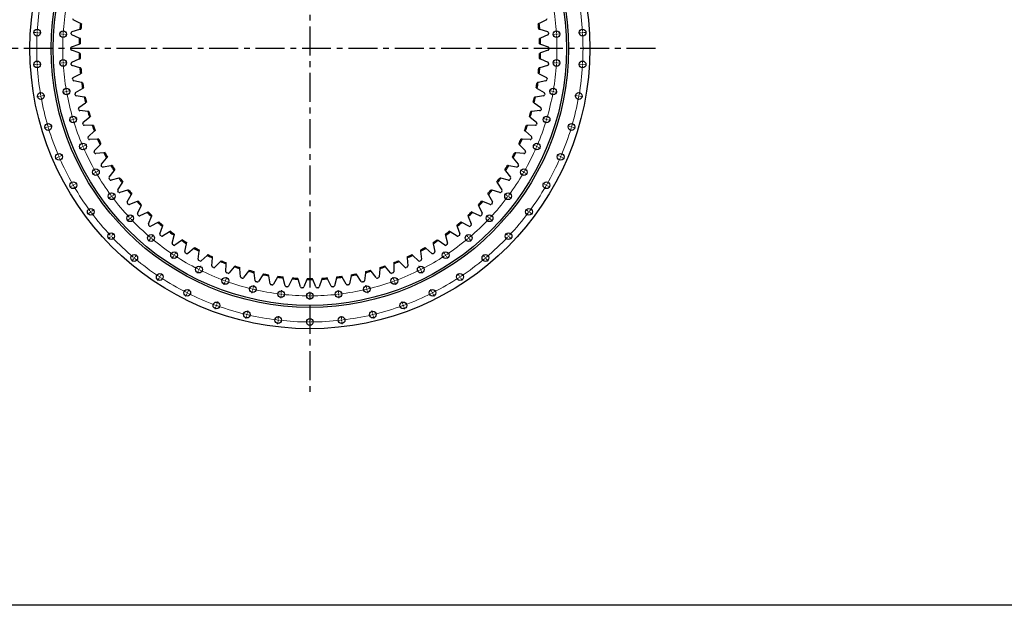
# Model space of a CAD drawing. Header units: millimetres. Extents: x 90 to 11535, y 34437 to 43816.
# Tile 1 of 14: x 2036 to 5812, y 34437 to 36681. Entities that reach past the tile are written whole.
import ezdxf

# ---------------------------------------------------------------- set-up
doc = ezdxf.new("R2010")
doc.units = ezdxf.units.MM
doc.header["$LTSCALE"] = 50
doc.linetypes.add('CENTER', pattern=[10.16, 6.35, -1.27, 1.27, -1.27])

msp = doc.modelspace()

# ---------------------------------------------------------------- linework, layer by layer
at = {"linetype": 'CENTER', "ltscale": 0.35}
for p, q in [((3148.9, 37899.9), (3148.9, 35241.2)), ((4474.6, 36570.5), (1823.2, 36570.5))]:
    msp.add_line(p, q, dxfattribs=at)
at = {"color": 7, "linetype": 'Continuous', "lineweight": 25}
for p, q in [((2269.2, 36666.9), (2241.8, 36681.1)), ((4056.1, 36681.1), (4028.7, 36666.9)), ((2233.7, 36627.4), (2233.9, 36631.2)), ((2237.4, 36635.5), (2267, 36644.2)), ((4030.9, 36644.2), (4060.5, 36635.5)), ((4063.9, 36631.2), (4064.2, 36627.4)), ((2235.1, 36577), (2264.1, 36587.5)), ((2264.8, 36610.3), (2236.6, 36622.7)), ((4061.3, 36622.7), (4033.1, 36610.3)), ((4033.8, 36587.5), (4062.8, 36577)), ((2231.9, 36568.7), (2231.9, 36572.4)), ((2264.1, 36553.6), (2235.1, 36564.1)), ((4062.8, 36564.1), (4033.8, 36553.6)), ((4065.9, 36572.4), (4065.9, 36568.7)), ((2233.9, 36509.9), (2233.7, 36513.7)), ((2236.6, 36518.4), (2264.8, 36530.8)), ((4033.1, 36530.8), (4061.3, 36518.4)), ((4064.2, 36513.7), (4063.9, 36509.9)), ((2267, 36496.9), (2237.4, 36505.6)), ((2241.8, 36460), (2269.2, 36474.2)), ((4028.7, 36474.2), (4056.1, 36460)), ((4060.5, 36505.6), (4030.9, 36496.9)), ((2239.7, 36451.4), (2239.2, 36455.2)), ((2273.5, 36440.6), (2243.4, 36447.3)), ((4054.5, 36447.3), (4024.3, 36440.6)), ((4058.7, 36455.2), (4058.2, 36451.4)), ((2250.7, 36402.1), (2277.2, 36418.1)), ((4020.7, 36418.1), (4047.2, 36402.1)), ((2249.2, 36393.4), (2248.5, 36397.1)), ((2283.7, 36384.8), (2253.2, 36389.6)), ((2263.4, 36344.9), (2288.7, 36362.5)), ((4009.1, 36362.5), (4034.5, 36344.9)), ((4044.7, 36389.6), (4014.2, 36384.8)), ((4049.4, 36397.1), (4048.7, 36393.4)), ((2262.4, 36336.1), (2261.5, 36339.8)), ((2297.3, 36329.7), (2266.6, 36332.6)), ((4031.3, 36332.6), (4000.5, 36329.7)), ((4036.4, 36339.8), (4035.5, 36336.1)), ((2279.6, 36288.7), (2303.8, 36307.8)), ((3994, 36307.8), (4018.2, 36288.7)), ((2279.3, 36279.8), (2278.1, 36283.4)), ((2314.5, 36275.6), (2283.7, 36276.5)), ((2299.5, 36233.6), (2322.4, 36254.2)), ((3975.5, 36254.2), (3998.4, 36233.6)), ((4014.2, 36276.5), (3983.4, 36275.6)), ((4019.8, 36283.4), (4018.6, 36279.8)), ((2299.7, 36224.7), (2298.3, 36228.2)), ((2335.1, 36222.8), (2304.3, 36221.7)), ((3993.6, 36221.7), (3962.8, 36222.8)), ((3999.6, 36228.2), (3998.2, 36224.7)), ((2323.6, 36171), (2321.9, 36174.4)), ((2322.8, 36179.8), (2344.4, 36201.9)), ((3953.5, 36201.9), (3975.1, 36179.8)), ((3976, 36174.4), (3974.3, 36171)), ((2165.8, 36139.5), (2165.8, 36139.5)), ((2359.1, 36171.4), (2328.4, 36168.3)), ((2349.6, 36127.7), (2369.6, 36151.1)), ((3928.2, 36151.1), (3948.3, 36127.7)), ((3969.5, 36168.3), (3938.8, 36171.4)), ((2350.9, 36118.9), (2349, 36122.2)), ((2386.3, 36121.6), (2355.8, 36116.5)), ((2379.6, 36077.4), (2398.1, 36102.1)), ((3899.8, 36102.1), (3918.3, 36077.4)), ((3942, 36116.5), (3911.6, 36121.6)), ((3948.9, 36122.2), (3947, 36118.9)), ((2381.5, 36068.7), (2379.4, 36071.9)), ((2416.6, 36073.6), (2386.6, 36066.7)), ((3911.3, 36066.7), (3881.3, 36073.6)), ((3918.5, 36071.9), (3916.4, 36068.7)), ((2412.7, 36029.1), (2429.7, 36054.9)), ((2415.2, 36020.6), (2412.9, 36023.6)), ((2450, 36027.7), (2420.4, 36018.8)), ((3877.5, 36018.8), (3847.9, 36027.7)), ((3868.2, 36054.9), (3885.1, 36029.1)), ((3885, 36023.6), (3882.7, 36020.6)), ((2449, 35983), (2464.2, 36009.9)), ((2486.2, 35984.1), (2457.3, 35973.3)), ((3840.6, 35973.3), (3811.7, 35984.1)), ((3833.7, 36009.9), (3848.9, 35983)), ((2451.9, 35974.7), (2449.5, 35977.6)), ((2488, 35939.4), (2501.5, 35967.2)), ((3796.4, 35967.2), (3809.9, 35939.4)), ((3848.4, 35977.6), (3846, 35974.7)), ((2491.5, 35931.2), (2488.9, 35934)), ((2525.1, 35942.8), (2496.9, 35930.2)), ((2529.8, 35898.4), (2541.5, 35926.9)), ((3756.4, 35926.9), (3768.1, 35898.4)), ((3800.9, 35930.2), (3772.8, 35942.8)), ((3809, 35934), (3806.4, 35931.2)), ((2533.8, 35890.4), (2531, 35893)), ((2566.6, 35904.1), (2539.3, 35889.7)), ((2574.2, 35860.1), (2584, 35889.3)), ((3713.9, 35889.3), (3723.7, 35860.1)), ((3758.6, 35889.7), (3731.3, 35904.1)), ((3766.8, 35893), (3764, 35890.4)), ((2578.7, 35852.4), (2575.7, 35854.8)), ((2610.5, 35868.2), (2584.2, 35852.1)), ((2620.9, 35824.7), (2628.8, 35854.5)), ((2656.6, 35835.1), (2631.4, 35817.4)), ((3666.5, 35817.4), (3641.3, 35835.1)), ((3669.1, 35854.5), (3677, 35824.7)), ((3713.7, 35852.1), (3687.4, 35868.2)), ((3722.2, 35854.8), (3719.2, 35852.4)), ((2625.9, 35817.4), (2622.8, 35819.5)), ((2669.7, 35792.4), (2675.7, 35822.7)), ((2704.8, 35805.1), (2680.7, 35785.8)), ((3617.2, 35785.8), (3593.1, 35805.1)), ((3622.1, 35822.7), (3628.1, 35792.4)), ((3675.1, 35819.5), (3672, 35817.4)), ((2675.2, 35785.4), (2672, 35787.4)), ((2720.6, 35763.3), (2724.6, 35793.9)), ((2726.5, 35756.7), (2723.1, 35758.4)), ((2754.7, 35778.2), (2731.9, 35757.4)), ((2773.2, 35737.5), (2775.3, 35768.3)), ((3522.6, 35768.3), (3524.7, 35737.5)), ((3566, 35757.4), (3543.2, 35778.2)), ((3574.8, 35758.4), (3571.4, 35756.7)), ((3573.3, 35793.9), (3577.3, 35763.3)), ((3625.9, 35787.4), (3622.7, 35785.4)), ((2779.5, 35731.3), (2776, 35732.8)), ((2806.3, 35754.6), (2784.9, 35732.3)), ((2827.3, 35715.1), (2827.4, 35746)), ((2859.3, 35734.3), (2839.3, 35710.7)), ((2882.8, 35696.3), (2880.9, 35727.1)), ((3417, 35727.1), (3415.1, 35696.3)), ((3458.5, 35710.7), (3438.6, 35734.3)), ((3470.5, 35746), (3470.6, 35715.1)), ((3513, 35732.3), (3491.6, 35754.6)), ((3521.9, 35732.8), (3518.4, 35731.3)), ((2533.6, 35690.9), (2533.6, 35690.9)), ((2834, 35709.3), (2830.5, 35710.6)), ((2889.8, 35690.9), (2886.2, 35692)), ((2913.4, 35717.5), (2895.1, 35692.7)), ((2939.4, 35681), (2935.5, 35711.7)), ((2968.6, 35704.1), (2951.8, 35678.2)), ((2996.8, 35669.4), (2991, 35699.8)), ((3024.5, 35694.3), (3009.4, 35667.4)), ((3054.8, 35661.5), (3047.1, 35691.4)), ((3080.9, 35688.2), (3067.6, 35660.3)), ((3113.3, 35657.4), (3103.6, 35686.7)), ((3137.5, 35685.6), (3126.1, 35657)), ((3171.8, 35657), (3160.4, 35685.6)), ((3194.3, 35686.7), (3184.6, 35657.4)), ((3230.3, 35660.3), (3217, 35688.2)), ((3250.8, 35691.4), (3243.1, 35661.5)), ((3288.5, 35667.4), (3273.4, 35694.3)), ((3306.9, 35699.8), (3301.1, 35669.4)), ((3346.1, 35678.2), (3329.3, 35704.1)), ((3362.4, 35711.7), (3358.5, 35681)), ((3402.8, 35692.7), (3384.4, 35717.5)), ((3411.7, 35692), (3408, 35690.9)), ((3467.4, 35710.6), (3463.9, 35709.3)), ((2946.7, 35676.1), (2943, 35677)), ((3004.5, 35665), (3000.7, 35665.6)), ((3062.8, 35657.6), (3059, 35658)), ((3121.4, 35654), (3117.7, 35654.1)), ((3180.2, 35654.1), (3176.4, 35654)), ((3238.9, 35658), (3235.1, 35657.6)), ((3297.2, 35665.6), (3293.4, 35665)), ((3354.8, 35677), (3351.2, 35676.1))]:
    msp.add_line(p, q, dxfattribs=at)
at = {"color": 0, "linetype": 'Continuous', "lineweight": 18}
for p, q in [((2098.2, 36631.7), (2087.7, 36632.4)), ((2103.2, 36631.5), (2100.7, 36631.6)), ((2103.2, 36631.5), (2105.7, 36631.3)), ((2108.2, 36631.2), (2118.7, 36630.6)), ((2198.1, 36625.9), (2187.6, 36626.5)), ((2203, 36625.6), (2200.6, 36625.8)), ((2203, 36625.6), (2205.5, 36625.5)), ((2208, 36625.4), (2218.5, 36624.7)), ((4089.8, 36625.4), (4079.4, 36624.7)), ((4094.8, 36625.6), (4092.3, 36625.5)), ((4094.8, 36625.6), (4097.3, 36625.8)), ((4099.8, 36625.9), (4110.3, 36626.5)), ((4189.7, 36631.2), (4179.2, 36630.6)), ((4194.7, 36631.5), (4192.2, 36631.3)), ((4194.7, 36631.5), (4197.2, 36631.6)), ((4199.7, 36631.7), (4210.1, 36632.4)), ((2198.1, 36515.2), (2187.6, 36514.6)), ((2203, 36515.5), (2200.6, 36515.3)), ((2203, 36515.5), (2205.5, 36515.6)), ((2208, 36515.7), (2218.5, 36516.4)), ((4089.8, 36515.7), (4079.4, 36516.4)), ((4094.8, 36515.5), (4092.3, 36515.6)), ((4094.8, 36515.5), (4097.3, 36515.3)), ((4099.8, 36515.2), (4110.3, 36514.6)), ((2098.2, 36509.4), (2087.7, 36508.7)), ((2103.2, 36509.6), (2100.7, 36509.5)), ((2103.2, 36509.6), (2105.7, 36509.8)), ((2108.2, 36509.9), (2118.7, 36510.5)), ((4189.7, 36509.9), (4179.2, 36510.5)), ((4194.7, 36509.6), (4192.2, 36509.8)), ((4194.7, 36509.6), (4197.2, 36509.5)), ((4199.7, 36509.4), (4210.1, 36508.7)), ((2210.9, 36405.1), (2200.6, 36403.3)), ((2215.8, 36406), (2213.4, 36405.6)), ((2215.8, 36406), (2218.3, 36406.5)), ((2220.8, 36406.9), (2231.1, 36408.7)), ((4077.1, 36406.9), (4066.8, 36408.7)), ((4082, 36406), (4079.6, 36406.5)), ((4082, 36406), (4084.5, 36405.6)), ((4087, 36405.1), (4097.3, 36403.3)), ((2112.4, 36387.8), (2102.1, 36386)), ((2117.4, 36388.7), (2114.9, 36388.2)), ((2117.4, 36388.7), (2119.8, 36389.1)), ((2122.3, 36389.5), (2132.6, 36391.3)), ((4175.6, 36389.5), (4165.3, 36391.3)), ((4180.5, 36388.7), (4178.1, 36389.1)), ((4180.5, 36388.7), (4183, 36388.2)), ((4185.5, 36387.8), (4195.8, 36386)), ((2236.5, 36297.4), (2226.4, 36294.4)), ((2241.2, 36298.8), (2238.9, 36298.1)), ((2241.2, 36298.8), (2243.6, 36299.5)), ((2246, 36300.2), (2256.1, 36303.2)), ((4051.8, 36300.2), (4041.8, 36303.2)), ((4056.6, 36298.8), (4054.2, 36299.5)), ((4056.6, 36298.8), (4059, 36298.1)), ((4061.4, 36297.4), (4071.5, 36294.4)), ((2140.7, 36268.7), (2130.6, 36265.7)), ((2145.5, 36270.1), (2143.1, 36269.4)), ((2145.5, 36270.1), (2147.8, 36270.8)), ((2150.2, 36271.6), (2160.3, 36274.6)), ((4147.6, 36271.6), (4137.6, 36274.6)), ((4152.4, 36270.1), (4150, 36270.8)), ((4152.4, 36270.1), (4154.8, 36269.4)), ((4157.2, 36268.7), (4167.3, 36265.7)), ((2274.3, 36193.3), (2264.7, 36189.1)), ((2278.9, 36195.3), (2276.6, 36194.3)), ((2278.9, 36195.3), (2281.2, 36196.3)), ((2283.5, 36197.2), (2293.2, 36201.4)), ((4014.4, 36197.2), (4004.7, 36201.4)), ((4019, 36195.3), (4016.7, 36196.3)), ((4019, 36195.3), (4021.2, 36194.3)), ((4023.5, 36193.3), (4033.2, 36189.1)), ((2182.5, 36153.7), (2172.9, 36149.5)), ((2187.1, 36155.7), (2184.8, 36154.7)), ((2187.1, 36155.7), (2189.4, 36156.6)), ((2191.7, 36157.6), (2201.3, 36161.8)), ((4106.2, 36157.6), (4096.5, 36161.8)), ((4110.8, 36155.7), (4108.5, 36156.6)), ((4110.8, 36155.7), (4113.1, 36154.7)), ((4115.4, 36153.7), (4125, 36149.5)), ((2328.4, 36096.8), (2326.2, 36095.5)), ((2328.4, 36096.8), (2330.6, 36098)), ((2332.7, 36099.3), (2341.8, 36104.5)), ((3965.2, 36099.3), (3956.1, 36104.5)), ((3969.5, 36096.8), (3967.3, 36098)), ((3969.5, 36096.8), (3971.7, 36095.5)), ((2324.1, 36094.3), (2315, 36089)), ((3973.8, 36094.3), (3982.9, 36089)), ((2237.5, 36044.3), (2228.4, 36039)), ((2241.8, 36046.8), (2239.6, 36045.5)), ((2241.8, 36046.8), (2243.9, 36048)), ((2246.1, 36049.3), (2255.2, 36054.5)), ((4051.8, 36049.3), (4042.7, 36054.5)), ((4056.1, 36046.8), (4053.9, 36048)), ((4056.1, 36046.8), (4058.3, 36045.5)), ((4060.4, 36044.3), (4069.5, 36039)), ((2384.9, 36001.8), (2376.5, 35995.5)), ((2388.9, 36004.7), (2386.9, 36003.2)), ((2388.9, 36004.7), (2390.9, 36006.2)), ((2392.9, 36007.7), (2401.4, 36014)), ((3904.9, 36007.7), (3896.5, 36014)), ((3909, 36004.7), (3907, 36006.2)), ((3909, 36004.7), (3911, 36003.2)), ((3913, 36001.8), (3921.4, 35995.5)), ((2308.7, 35945), (2310.7, 35946.5)), ((2312.7, 35948), (2321.2, 35954.3)), ((3985.2, 35948), (3976.7, 35954.3)), ((3989.2, 35945), (3987.2, 35946.5)), ((2304.7, 35942), (2296.3, 35935.8)), ((2308.7, 35945), (2306.7, 35943.5)), ((2456.1, 35916.9), (2448.5, 35909.7)), ((2459.8, 35920.3), (2457.9, 35918.6)), ((2459.8, 35920.3), (2461.6, 35922.1)), ((2463.4, 35923.8), (2471, 35931)), ((3834.5, 35923.8), (3826.9, 35931)), ((3838.1, 35920.3), (3836.3, 35922.1)), ((3838.1, 35920.3), (3839.9, 35918.6)), ((3841.8, 35916.9), (3849.4, 35909.7)), ((3989.2, 35945), (3991.2, 35943.5)), ((3993.2, 35942), (4001.6, 35935.8)), ((2383.4, 35848.3), (2375.7, 35841.1)), ((2387, 35851.7), (2385.2, 35850)), ((2387, 35851.7), (2388.8, 35853.4)), ((2390.7, 35855.1), (2398.3, 35862.3)), ((2536.7, 35840.9), (2529.9, 35832.8)), ((2539.9, 35844.7), (2538.3, 35842.8)), ((2539.9, 35844.7), (2541.5, 35846.6)), ((2543.1, 35848.6), (2549.9, 35856.6)), ((3754.8, 35848.6), (3748, 35856.6)), ((3758, 35844.7), (3756.4, 35846.6)), ((3758, 35844.7), (3759.6, 35842.8)), ((3761.2, 35840.9), (3767.9, 35832.8)), ((3907.2, 35855.1), (3899.6, 35862.3)), ((3910.9, 35851.7), (3909, 35853.4)), ((3910.9, 35851.7), (3912.7, 35850)), ((3914.5, 35848.3), (3922.1, 35841.1)), ((2472.4, 35764.3), (2465.7, 35756.2)), ((2475.6, 35768.1), (2474, 35766.2)), ((2475.6, 35768.1), (2477.2, 35770)), ((2478.8, 35771.9), (2485.6, 35780)), ((2625.5, 35774.7), (2619.8, 35766)), ((2628.3, 35778.9), (2626.9, 35776.8)), ((2628.3, 35778.9), (2629.7, 35781)), ((2631, 35783.1), (2636.8, 35791.9)), ((3666.9, 35783.1), (3661.1, 35791.9)), ((3669.6, 35778.9), (3668.2, 35781)), ((3669.6, 35778.9), (3671, 35776.8)), ((3672.4, 35774.7), (3678.1, 35766)), ((3819.1, 35771.9), (3812.3, 35780)), ((3822.3, 35768.1), (3820.7, 35770)), ((3822.3, 35768.1), (3823.9, 35766.2)), ((3825.5, 35764.3), (3832.2, 35756.2)), ((2721.5, 35719.4), (2716.8, 35710)), ((2723.7, 35723.8), (2722.6, 35721.6)), ((2723.7, 35723.8), (2724.8, 35726.1)), ((2726, 35728.3), (2730.7, 35737.7)), ((3571.9, 35728.3), (3567.2, 35737.7)), ((3574.2, 35723.8), (3573.1, 35726.1)), ((3574.2, 35723.8), (3575.3, 35721.6)), ((3576.4, 35719.4), (3581.1, 35710)), ((2570.6, 35691.2), (2564.8, 35682.4)), ((2573.3, 35695.4), (2572, 35693.3)), ((2573.3, 35695.4), (2574.7, 35697.5)), ((2576.1, 35699.6), (2581.9, 35708.3)), ((2824.9, 35680.2), (2825.7, 35682.5)), ((2826.6, 35684.9), (2830.2, 35694.8)), ((3471.3, 35684.9), (3467.7, 35694.8)), ((3473, 35680.2), (3472.2, 35682.5)), ((3721.8, 35699.6), (3716, 35708.3)), ((3724.6, 35695.4), (3723.2, 35697.5)), ((3724.6, 35695.4), (3725.9, 35693.3)), ((3727.3, 35691.2), (3733.1, 35682.4)), ((2681.1, 35638.9), (2685.8, 35648.3)), ((2823.2, 35675.5), (2819.6, 35665.6)), ((2824.9, 35680.2), (2824, 35677.8)), ((2929.3, 35643.7), (2926.9, 35633.5)), ((2930.4, 35648.6), (2929.9, 35646.2)), ((2930.4, 35648.6), (2931, 35651)), ((2931.6, 35653.5), (2934, 35663.7)), ((3039.5, 35634.4), (3040.7, 35644.9)), ((3258.4, 35634.4), (3257.1, 35644.9)), ((3366.3, 35653.5), (3363.9, 35663.7)), ((3367.5, 35648.6), (3366.9, 35651)), ((3367.5, 35648.6), (3368, 35646.2)), ((3368.6, 35643.7), (3371, 35633.5)), ((3473, 35680.2), (3473.9, 35677.8)), ((3474.7, 35675.5), (3478.3, 35665.6)), ((3616.8, 35638.9), (3612.1, 35648.3)), ((2676.6, 35630), (2671.9, 35620.6)), ((2678.8, 35634.5), (2677.7, 35632.2)), ((2678.8, 35634.5), (2679.9, 35636.7)), ((3038.4, 35624.5), (3037.1, 35614.1)), ((3038.9, 35629.5), (3038.7, 35627)), ((3038.9, 35629.5), (3039.2, 35631.9)), ((3148.9, 35628), (3148.9, 35638.5)), ((3148.9, 35623), (3148.9, 35625.5)), ((3148.9, 35623), (3148.9, 35620.5)), ((3148.9, 35618), (3148.9, 35607.5)), ((3258.9, 35629.5), (3258.7, 35631.9)), ((3258.9, 35629.5), (3259.2, 35627)), ((3259.5, 35624.5), (3260.7, 35614.1)), ((3619.1, 35634.5), (3617.9, 35636.7)), ((3619.1, 35634.5), (3620.2, 35632.2)), ((3621.3, 35630), (3626, 35620.6)), ((2789, 35581.5), (2785.4, 35571.7)), ((2790.7, 35586.2), (2789.8, 35583.9)), ((2790.7, 35586.2), (2791.5, 35588.6)), ((2792.4, 35590.9), (2796, 35600.8)), ((3505.5, 35590.9), (3501.9, 35600.8)), ((3507.2, 35586.2), (3506.4, 35588.6)), ((3507.2, 35586.2), (3508.1, 35583.9)), ((3508.9, 35581.5), (3512.5, 35571.7)), ((2906.2, 35546.4), (2903.8, 35536.2)), ((2907.4, 35551.3), (2906.8, 35548.9)), ((2907.4, 35551.3), (2908, 35553.7)), ((2908.5, 35556.2), (2910.9, 35566.4)), ((3027.3, 35530.1), (3027.6, 35532.6)), ((3027.9, 35535.1), (3029.1, 35545.5)), ((3148.9, 35528), (3148.9, 35538.5)), ((3270, 35535.1), (3268.8, 35545.5)), ((3270.6, 35530.1), (3270.3, 35532.6)), ((3389.4, 35556.2), (3386.9, 35566.4)), ((3390.5, 35551.3), (3389.9, 35553.7)), ((3390.5, 35551.3), (3391.1, 35548.9)), ((3391.7, 35546.4), (3394.1, 35536.2)), ((3026.8, 35525.2), (3025.5, 35514.7)), ((3027.3, 35530.1), (3027, 35527.6)), ((3148.9, 35523), (3148.9, 35525.5)), ((3148.9, 35523), (3148.9, 35520.5)), ((3148.9, 35518), (3148.9, 35507.5)), ((3270.6, 35530.1), (3270.8, 35527.6)), ((3271.1, 35525.2), (3272.4, 35514.7))]:
    msp.add_line(p, q, dxfattribs=at)
at = {"lineweight": 25}
msp.add_lwpolyline([(89.5, 43816.3), (11534.5, 43816.3), (11534.5, 34437.4), (89.5, 34437.4)], close=True, dxfattribs=at)
at = {"color": 7, "linetype": 'Continuous', "lineweight": 25}
for centre, radius in [((3148.9, 36570.5), 1073.5), ((3148.9, 36570.5), 992), ((3148.9, 36570.5), 984), ((2103.2, 36631.5), 13), ((2203, 36625.6), 13), ((4094.8, 36625.6), 13), ((4194.7, 36631.5), 13), ((2103.2, 36509.6), 13), ((2203, 36515.5), 13), ((4094.8, 36515.5), 13), ((4194.7, 36509.6), 13), ((2117.4, 36388.7), 13), ((2215.8, 36406), 13), ((4082, 36406), 13), ((4180.5, 36388.7), 13), ((2241.2, 36298.8), 13), ((4056.6, 36298.8), 13), ((2145.5, 36270.1), 13), ((4152.4, 36270.1), 13), ((2278.9, 36195.3), 13), ((4019, 36195.3), 13), ((2187.1, 36155.7), 13), ((4110.8, 36155.7), 13), ((2328.4, 36096.8), 13), ((3969.5, 36096.8), 13), ((2241.8, 36046.8), 13), ((4056.1, 36046.8), 13), ((2388.9, 36004.7), 13), ((3909, 36004.7), 13), ((2308.7, 35945), 13), ((3989.2, 35945), 13), ((2459.8, 35920.3), 13), ((3838.1, 35920.3), 13), ((2387, 35851.7), 13), ((2539.9, 35844.7), 13), ((3758, 35844.7), 13), ((3910.9, 35851.7), 13), ((2475.6, 35768.1), 13), ((2628.3, 35778.9), 13), ((3669.6, 35778.9), 13), ((3822.3, 35768.1), 13), ((2723.7, 35723.8), 13), ((3574.2, 35723.8), 13), ((2573.3, 35695.4), 13), ((2824.9, 35680.2), 13), ((3473, 35680.2), 13), ((3724.6, 35695.4), 13), ((2678.8, 35634.5), 13), ((2930.4, 35648.6), 13), ((3367.5, 35648.6), 13), ((3619.1, 35634.5), 13), ((3038.9, 35629.5), 13), ((3148.9, 35623), 13), ((3258.9, 35629.5), 13), ((2790.7, 35586.2), 13), ((3507.2, 35586.2), 13), ((2907.4, 35551.3), 13), ((3027.3, 35530.1), 13), ((3148.9, 35523), 13), ((3270.6, 35530.1), 13), ((3390.5, 35551.3), 13)]:
    msp.add_circle(centre, radius, dxfattribs=at)
at = {"color": 0, "linetype": 'Continuous', "lineweight": 18}
for radius, start, end in [(1047.5, 170.2735, 176.3932), (1047.5, 3.6068, 9.7265), (947.5, 170.3024, 176.3643), (947.5, 3.6357, 9.6976), (1047.5, 176.9402, 183.0598), (1047.5, 176.6667, 176.8034), (1047.5, 176.5299, 176.6667), (947.5, 176.6667, 176.8178), (947.5, 176.5155, 176.6667), (947.5, 3.3333, 3.4845), (947.5, 3.1822, 3.3333), (1047.5, 3.3333, 3.4701), (1047.5, 3.1966, 3.3333), (1047.5, 356.9402, 3.0598), (947.5, 176.969, 183.031), (947.5, 356.969, 3.031), (1047.5, 183.1966, 183.3333), (947.5, 183.1822, 183.3333), (947.5, 183.3333, 183.4845), (947.5, 356.5155, 356.6667), (947.5, 356.6667, 356.8178), (1047.5, 356.6667, 356.8034), (1047.5, 183.3333, 183.4701), (1047.5, 183.6068, 189.7265), (947.5, 183.6357, 189.6976), (947.5, 350.3024, 356.3643), (1047.5, 350.2735, 356.3932), (1047.5, 356.5299, 356.6667), (947.5, 189.8488, 190), (947.5, 190, 190.1512), (947.5, 190.3024, 196.3643), (947.5, 343.6357, 349.6976), (947.5, 349.8488, 350), (947.5, 350, 350.1512), (1047.5, 189.8633, 190), (1047.5, 190, 190.1367), (1047.5, 190.2735, 196.3932), (1047.5, 343.6068, 349.7265), (1047.5, 349.8633, 350), (1047.5, 350, 350.1367), (947.5, 196.5155, 196.6667), (947.5, 196.6667, 196.8178), (947.5, 196.969, 203.031), (947.5, 336.969, 343.031), (947.5, 343.1822, 343.3333), (947.5, 343.3333, 343.4845), (1047.5, 196.5299, 196.6667), (1047.5, 196.6667, 196.8034), (1047.5, 196.9402, 203.0598), (1047.5, 336.9402, 343.0598), (1047.5, 343.1966, 343.3333), (1047.5, 343.3333, 343.4701), (947.5, 203.1822, 203.3333), (947.5, 203.3333, 203.4845), (947.5, 203.6357, 209.6976), (947.5, 330.3024, 336.3643), (947.5, 336.5155, 336.6667), (947.5, 336.6667, 336.8178), (1047.5, 203.1966, 203.3333), (1047.5, 203.3333, 203.4701), (1047.5, 203.6068, 209.7265), (1047.5, 330.2735, 336.3932), (1047.5, 336.5299, 336.6667), (1047.5, 336.6667, 336.8034), (947.5, 209.8488, 210), (947.5, 210, 210.1512), (947.5, 329.8488, 330), (947.5, 330, 330.1512), (947.5, 210.3024, 216.3643), (947.5, 323.6357, 329.6976), (1047.5, 209.8633, 210), (1047.5, 210, 210.1367), (1047.5, 210.2735, 216.3932), (1047.5, 323.6068, 329.7265), (1047.5, 329.8633, 330), (1047.5, 330, 330.1367), (947.5, 216.5155, 216.6667), (947.5, 216.6667, 216.8178), (947.5, 216.969, 223.031), (947.5, 316.969, 323.031), (947.5, 323.1822, 323.3333), (947.5, 323.3333, 323.4845), (1047.5, 216.5299, 216.6667), (1047.5, 323.3333, 323.4701), (1047.5, 216.6667, 216.8034), (1047.5, 216.9402, 223.0598), (947.5, 223.1822, 223.3333), (947.5, 223.3333, 223.4845), (947.5, 223.6357, 229.6976), (947.5, 310.3024, 316.3643), (947.5, 316.5155, 316.6667), (947.5, 316.6667, 316.8178), (1047.5, 316.9402, 323.0598), (1047.5, 323.1966, 323.3333), (1047.5, 223.1966, 223.3333), (1047.5, 223.3333, 223.4701), (1047.5, 223.6068, 229.7265), (947.5, 229.8488, 230), (947.5, 230, 230.1512), (947.5, 230.3024, 236.3643), (947.5, 303.6357, 309.6976), (947.5, 309.8488, 310), (947.5, 310, 310.1512), (1047.5, 310.2735, 316.3932), (1047.5, 316.5299, 316.6667), (1047.5, 316.6667, 316.8034), (1047.5, 229.8633, 230), (1047.5, 230, 230.1367), (1047.5, 230.2735, 236.3932), (947.5, 236.5155, 236.6667), (947.5, 236.6667, 236.8178), (947.5, 236.969, 243.031), (947.5, 296.969, 303.031), (947.5, 303.1822, 303.3333), (947.5, 303.3333, 303.4845), (1047.5, 303.6068, 309.7265), (1047.5, 309.8633, 310), (1047.5, 310, 310.1367), (947.5, 243.1822, 243.3333), (947.5, 243.3333, 243.4845), (947.5, 243.6357, 249.6976), (947.5, 290.3024, 296.3643), (947.5, 296.5155, 296.6667), (947.5, 296.6667, 296.8178), (1047.5, 236.5299, 236.6667), (1047.5, 236.6667, 236.8034), (1047.5, 236.9402, 243.0598), (1047.5, 296.9402, 303.0598), (1047.5, 303.1966, 303.3333), (1047.5, 303.3333, 303.4701), (947.5, 249.8488, 250), (947.5, 250, 250.1512), (947.5, 250.3024, 256.3643), (947.5, 256.5155, 256.6667), (947.5, 256.6667, 256.8178), (947.5, 256.969, 263.031), (947.5, 276.969, 283.031), (947.5, 283.1822, 283.3333), (947.5, 283.3333, 283.4845), (947.5, 283.6357, 289.6976), (947.5, 289.8488, 290), (947.5, 290, 290.1512), (1047.5, 243.1966, 243.3333), (1047.5, 243.3333, 243.4701), (1047.5, 243.6068, 249.7265), (947.5, 263.1822, 263.3333), (947.5, 263.3333, 263.4845), (947.5, 263.6357, 269.6976), (947.5, 269.8488, 270), (947.5, 270, 270.1512), (947.5, 270.3024, 276.3643), (947.5, 276.5155, 276.6667), (947.5, 276.6667, 276.8178), (1047.5, 290.2735, 296.3932), (1047.5, 296.5299, 296.6667), (1047.5, 296.6667, 296.8034), (1047.5, 249.8633, 250), (1047.5, 250, 250.1367), (1047.5, 250.2735, 256.3932), (1047.5, 283.6068, 289.7265), (1047.5, 289.8633, 290), (1047.5, 290, 290.1367), (1047.5, 256.5299, 256.6667), (1047.5, 256.6667, 256.8034), (1047.5, 256.9402, 263.0598), (1047.5, 263.1966, 263.3333), (1047.5, 276.6667, 276.8034), (1047.5, 276.9402, 283.0598), (1047.5, 283.1966, 283.3333), (1047.5, 283.3333, 283.4701), (1047.5, 263.3333, 263.4701), (1047.5, 263.6068, 269.7265), (1047.5, 269.8633, 270), (1047.5, 270, 270.1367), (1047.5, 270.2735, 276.3932), (1047.5, 276.5299, 276.6667)]:
    msp.add_arc((3148.9, 36570.5), radius, start, end, dxfattribs=at)
at = {"color": 7, "linetype": 'Continuous', "lineweight": 25}
for centre, radius, start, end in [((2244, 36685.3), 4.8, 172.6531, 242.6531), ((3148.9, 36570.5), 885, 173.7511, 175.2285), ((3148.9, 36570.5), 881, 173.8515, 175.1281), ((3148.9, 36570.5), 881, 4.8719, 6.1485), ((3148.9, 36570.5), 885, 4.7715, 6.2489), ((4053.9, 36685.3), 4.8, 297.3469, 7.3469), ((2238.5, 36627.1), 4.8, 176.3265, 246.3265), ((2238.7, 36630.9), 4.8, 106.3265, 176.3265), ((4059.1, 36630.9), 4.8, 3.6735, 73.6735), ((4059.4, 36627.1), 4.8, 293.6735, 3.6735), ((3148.9, 36570.5), 885, 177.4246, 178.9019), ((3148.9, 36570.5), 881, 177.525, 178.8015), ((3148.9, 36570.5), 881, 1.1985, 2.475), ((3148.9, 36570.5), 885, 1.0981, 2.5754), ((2236.7, 36572.4), 4.8, 110, 180), ((2236.7, 36568.7), 4.8, 180, 250), ((3148.9, 36570.5), 885, 181.0981, 182.5754), ((3148.9, 36570.5), 881, 181.1985, 182.475), ((3148.9, 36570.5), 881, 357.525, 358.8015), ((3148.9, 36570.5), 885, 357.4246, 358.9019), ((4061.1, 36572.4), 4.8, 0, 70), ((4061.1, 36568.7), 4.8, 290, 0), ((2238.5, 36514), 4.8, 113.6735, 183.6735), ((4059.4, 36514), 4.8, 356.3265, 66.3265), ((2238.7, 36510.2), 4.8, 183.6735, 253.6735), ((3148.9, 36570.5), 885, 184.7715, 186.2489), ((3148.9, 36570.5), 881, 184.8719, 186.1485), ((3148.9, 36570.5), 881, 353.8515, 355.1281), ((3148.9, 36570.5), 885, 353.7511, 355.2285), ((4059.1, 36510.2), 4.8, 286.3265, 356.3265), ((2244, 36455.8), 4.8, 117.3469, 187.3469), ((2244.5, 36452), 4.8, 187.3469, 257.3469), ((3148.9, 36570.5), 885, 188.445, 189.9223), ((3148.9, 36570.5), 881, 188.5454, 189.8219), ((3148.9, 36570.5), 881, 350.1781, 351.4546), ((3148.9, 36570.5), 885, 350.0777, 351.555), ((4053.4, 36452), 4.8, 282.6531, 352.6531), ((4053.9, 36455.8), 4.8, 352.6531, 62.6531), ((2253.2, 36398), 4.8, 121.0204, 191.0204), ((4044.7, 36398), 4.8, 348.9796, 58.9796), ((2253.9, 36394.3), 4.8, 191.0204, 261.0204), ((3148.9, 36570.5), 885, 192.1185, 193.5958), ((3148.9, 36570.5), 881, 192.2189, 193.4954), ((3148.9, 36570.5), 881, 346.5046, 347.7811), ((3148.9, 36570.5), 885, 346.4042, 347.8815), ((4044, 36394.3), 4.8, 278.9796, 348.9796), ((2266.1, 36341), 4.8, 124.6939, 194.6939), ((2267.1, 36337.3), 4.8, 194.6939, 264.6939), ((3148.9, 36570.5), 885, 195.7919, 197.2693), ((3148.9, 36570.5), 881, 195.8923, 197.1689), ((3148.9, 36570.5), 881, 342.8311, 344.1077), ((3148.9, 36570.5), 885, 342.7307, 344.2081), ((4030.8, 36337.3), 4.8, 275.3061, 345.3061), ((4031.8, 36341), 4.8, 345.3061, 55.3061), ((2282.6, 36284.9), 4.8, 128.3673, 198.3673), ((4015.3, 36284.9), 4.8, 341.6327, 51.6327), ((2283.8, 36281.3), 4.8, 198.3673, 268.3673), ((3148.9, 36570.5), 885, 199.4654, 200.9428), ((3148.9, 36570.5), 881, 199.5658, 200.8424), ((3148.9, 36570.5), 881, 339.1576, 340.4342), ((3148.9, 36570.5), 885, 339.0572, 340.5346), ((4014.1, 36281.3), 4.8, 271.6327, 341.6327), ((2302.7, 36230), 4.8, 132.0408, 202.0408), ((2304.1, 36226.5), 4.8, 202.0408, 272.0408), ((3148.9, 36570.5), 885, 203.1389, 204.6162), ((3148.9, 36570.5), 881, 203.2393, 204.5158), ((3148.9, 36570.5), 881, 335.4842, 336.7607), ((3148.9, 36570.5), 885, 335.3838, 336.8611), ((3993.8, 36226.5), 4.8, 267.9592, 337.9592), ((3995.2, 36230), 4.8, 337.9592, 47.9592), ((2326.3, 36176.5), 4.8, 135.7143, 205.7143), ((3971.6, 36176.5), 4.8, 334.2857, 44.2857), ((2327.9, 36173.1), 4.8, 205.7143, 275.7143), ((3148.9, 36570.5), 885, 206.8123, 208.2897), ((3148.9, 36570.5), 881, 206.9127, 208.1893), ((3148.9, 36570.5), 881, 331.8107, 333.0873), ((3148.9, 36570.5), 885, 331.7103, 333.1877), ((3970, 36173.1), 4.8, 264.2857, 334.2857), ((2353.2, 36124.6), 4.8, 139.3878, 209.3878), ((2355.1, 36121.3), 4.8, 209.3878, 279.3878), ((3148.9, 36570.5), 885, 210.4858, 211.9632), ((3148.9, 36570.5), 881, 210.5862, 211.8628), ((3148.9, 36570.5), 881, 328.1372, 329.4138), ((3148.9, 36570.5), 885, 328.0368, 329.5142), ((3942.8, 36121.3), 4.8, 260.6122, 330.6122), ((3944.7, 36124.6), 4.8, 330.6122, 40.6122), ((2383.4, 36074.5), 4.8, 143.0612, 213.0612), ((2385.5, 36071.3), 4.8, 213.0612, 283.0612), ((3148.9, 36570.5), 885, 214.1593, 215.6366), ((3148.9, 36570.5), 881, 214.2597, 215.5362), ((3148.9, 36570.5), 881, 324.4638, 325.7403), ((3148.9, 36570.5), 885, 324.3634, 325.8407), ((3912.4, 36071.3), 4.8, 256.9388, 326.9388), ((3914.5, 36074.5), 4.8, 326.9388, 36.9388), ((2416.8, 36026.5), 4.8, 146.7347, 216.7347), ((3148.9, 36570.5), 885, 217.8328, 219.3101), ((3148.9, 36570.5), 881, 217.9332, 219.2097), ((3148.9, 36570.5), 881, 320.7903, 322.0668), ((3148.9, 36570.5), 885, 320.6899, 322.1672), ((3881.1, 36026.5), 4.8, 323.2653, 33.2653), ((2419, 36023.4), 4.8, 216.7347, 286.7347), ((3148.9, 36570.5), 885, 221.5062, 222.9836), ((3148.9, 36570.5), 881, 221.6066, 222.8832), ((3148.9, 36570.5), 881, 317.1168, 318.3934), ((3148.9, 36570.5), 885, 317.0164, 318.4938), ((3878.9, 36023.4), 4.8, 253.2653, 323.2653), ((2453.1, 35980.7), 4.8, 150.4082, 220.4082), ((2455.6, 35977.8), 4.8, 220.4082, 290.4082), ((3842.3, 35977.8), 4.8, 249.5918, 319.5918), ((3844.8, 35980.7), 4.8, 319.5918, 29.5918), ((2492.3, 35937.3), 4.8, 154.0816, 224.0816), ((2495, 35934.6), 4.8, 224.0816, 294.0816), ((3148.9, 36570.5), 885, 225.1797, 226.657), ((3148.9, 36570.5), 881, 225.2801, 226.5566), ((3148.9, 36570.5), 881, 313.4434, 314.7199), ((3148.9, 36570.5), 885, 313.343, 314.8203), ((3802.9, 35934.6), 4.8, 245.9184, 315.9184), ((3805.5, 35937.3), 4.8, 315.9184, 25.9184), ((2534.3, 35896.5), 4.8, 157.7551, 227.7551), ((2537.1, 35894), 4.8, 227.7551, 297.7551), ((3148.9, 36570.5), 885, 228.8532, 230.3305), ((3148.9, 36570.5), 881, 228.9536, 230.2301), ((3148.9, 36570.5), 881, 232.627, 233.9036), ((3148.9, 36570.5), 881, 306.0964, 307.373), ((3148.9, 36570.5), 881, 309.7699, 311.0464), ((3148.9, 36570.5), 885, 309.6695, 311.1468), ((3760.8, 35894), 4.8, 242.2449, 312.2449), ((3763.6, 35896.5), 4.8, 312.2449, 22.2449), ((2578.7, 35858.5), 4.8, 161.4286, 231.4286), ((2581.7, 35856.2), 4.8, 231.4286, 301.4286), ((3148.9, 36570.5), 885, 232.5266, 234.004), ((3148.9, 36570.5), 885, 236.2001, 237.6775), ((3148.9, 36570.5), 881, 236.3005, 237.577), ((3148.9, 36570.5), 881, 302.423, 303.6995), ((3148.9, 36570.5), 885, 302.3225, 303.7999), ((3148.9, 36570.5), 885, 305.996, 307.4734), ((3716.2, 35856.2), 4.8, 238.5714, 308.5714), ((3719.2, 35858.5), 4.8, 308.5714, 18.5714), ((2625.5, 35823.5), 4.8, 165.102, 235.102), ((2628.6, 35821.3), 4.8, 235.102, 305.102), ((3148.9, 36570.5), 885, 239.8736, 241.3509), ((3148.9, 36570.5), 881, 239.974, 241.2505), ((3148.9, 36570.5), 881, 298.7495, 300.026), ((3148.9, 36570.5), 885, 298.6491, 300.1264), ((3669.3, 35821.3), 4.8, 234.898, 304.898), ((3672.4, 35823.5), 4.8, 304.898, 14.898), ((2674.4, 35791.5), 4.8, 168.7755, 238.7755), ((2677.7, 35789.5), 4.8, 238.7755, 308.7755), ((2725.3, 35762.7), 4.8, 172.449, 242.449), ((2728.7, 35760.9), 4.8, 242.449, 312.449), ((3148.9, 36570.5), 885, 243.547, 245.0244), ((3148.9, 36570.5), 881, 243.6474, 244.924), ((3148.9, 36570.5), 881, 247.3209, 248.5975), ((3148.9, 36570.5), 881, 291.4025, 292.6791), ((3148.9, 36570.5), 881, 295.076, 296.3526), ((3148.9, 36570.5), 885, 294.9756, 296.453), ((3569.2, 35760.9), 4.8, 227.551, 297.551), ((3572.5, 35762.7), 4.8, 297.551, 7.551), ((3620.2, 35789.5), 4.8, 231.2245, 301.2245), ((3623.4, 35791.5), 4.8, 301.2245, 11.2245), ((2778, 35737.2), 4.8, 176.1224, 246.1224), ((2781.4, 35735.7), 4.8, 246.1224, 316.1224), ((3148.9, 36570.5), 885, 247.2205, 248.6979), ((3148.9, 36570.5), 885, 250.894, 252.3713), ((3148.9, 36570.5), 881, 250.9944, 252.2709), ((3148.9, 36570.5), 881, 254.6679, 255.9444), ((3148.9, 36570.5), 881, 284.0556, 285.3321), ((3148.9, 36570.5), 885, 287.6287, 289.106), ((3148.9, 36570.5), 881, 287.7291, 289.0056), ((3148.9, 36570.5), 885, 291.3021, 292.7795), ((3516.5, 35735.7), 4.8, 223.8776, 293.8776), ((3519.9, 35737.2), 4.8, 293.8776, 3.8776), ((2832.1, 35715.1), 4.8, 179.7959, 249.7959), ((2835.7, 35713.8), 4.8, 249.7959, 319.7959), ((2887.6, 35696.6), 4.8, 183.4694, 253.4694), ((2891.2, 35695.5), 4.8, 253.4694, 323.4694), ((3148.9, 36570.5), 885, 254.5674, 256.0448), ((3148.9, 36570.5), 885, 258.2409, 259.7183), ((3148.9, 36570.5), 881, 258.3413, 259.6179), ((3148.9, 36570.5), 885, 261.9144, 263.3917), ((3148.9, 36570.5), 881, 262.0148, 263.2913), ((3148.9, 36570.5), 885, 265.5879, 267.0652), ((3148.9, 36570.5), 881, 265.6883, 266.9648), ((3148.9, 36570.5), 885, 269.2613, 270.7387), ((3148.9, 36570.5), 881, 269.3617, 270.6383), ((3148.9, 36570.5), 885, 272.9348, 274.4121), ((3148.9, 36570.5), 881, 273.0352, 274.3117), ((3148.9, 36570.5), 885, 276.6083, 278.0856), ((3148.9, 36570.5), 881, 276.7087, 277.9852), ((3148.9, 36570.5), 885, 280.2817, 281.7591), ((3148.9, 36570.5), 881, 280.3821, 281.6587), ((3148.9, 36570.5), 885, 283.9552, 285.4326), ((3406.7, 35695.5), 4.8, 216.5306, 286.5306), ((3410.3, 35696.6), 4.8, 286.5306, 356.5306), ((3462.2, 35713.8), 4.8, 220.2041, 290.2041), ((3465.8, 35715.1), 4.8, 290.2041, 0.2041), ((2944.1, 35681.6), 4.8, 187.1429, 257.1429), ((2947.8, 35680.8), 4.8, 257.1429, 327.1429), ((3001.5, 35670.3), 4.8, 190.8163, 260.8163), ((3005.2, 35669.7), 4.8, 260.8163, 330.8163), ((3059.5, 35662.7), 4.8, 194.4898, 264.4898), ((3063.2, 35662.4), 4.8, 264.4898, 334.4898), ((3117.8, 35658.9), 4.8, 198.1633, 268.1633), ((3121.6, 35658.8), 4.8, 268.1633, 338.1633), ((3176.3, 35658.8), 4.8, 201.8367, 271.8367), ((3180.1, 35658.9), 4.8, 271.8367, 341.8367), ((3234.7, 35662.4), 4.8, 205.5102, 275.5102), ((3238.4, 35662.7), 4.8, 275.5102, 345.5102), ((3292.7, 35669.7), 4.8, 209.1837, 279.1837), ((3296.4, 35670.3), 4.8, 279.1837, 349.1837), ((3350.1, 35680.8), 4.8, 212.8571, 282.8571), ((3353.8, 35681.6), 4.8, 282.8571, 352.8571)]:
    msp.add_arc(centre, radius, start, end, dxfattribs=at)
for points in [[(2273, 36664.9), (2271.7, 36665.6), (2270.5, 36666.2), (2269.2, 36666.9)], [(4028.7, 36666.9), (4027.4, 36666.2), (4026.1, 36665.6), (4024.9, 36664.9)], [(2267, 36644.2), (2268.4, 36644.6), (2269.8, 36645), (2271.1, 36645.4)], [(4026.8, 36645.4), (4028.1, 36645), (4029.5, 36644.6), (4030.9, 36644.2)], [(2264.1, 36587.5), (2265.5, 36588), (2266.8, 36588.5), (2268.1, 36589)], [(2268.8, 36608.6), (2267.5, 36609.2), (2266.1, 36609.7), (2264.8, 36610.3)], [(4033.1, 36610.3), (4031.7, 36609.7), (4030.4, 36609.2), (4029.1, 36608.6)], [(4029.8, 36589), (4031.1, 36588.5), (4032.4, 36588), (4033.8, 36587.5)], [(2268.1, 36552.1), (2266.8, 36552.6), (2265.5, 36553.1), (2264.1, 36553.6)], [(4033.8, 36553.6), (4032.4, 36553.1), (4031.1, 36552.6), (4029.8, 36552.1)], [(2264.8, 36530.8), (2266.1, 36531.4), (2267.5, 36531.9), (2268.8, 36532.5)], [(4029.1, 36532.5), (4030.4, 36531.9), (4031.7, 36531.4), (4033.1, 36530.8)], [(2271.1, 36495.7), (2269.8, 36496.1), (2268.4, 36496.5), (2267, 36496.9)], [(2269.2, 36474.2), (2270.5, 36474.9), (2271.7, 36475.5), (2273, 36476.2)], [(4024.9, 36476.2), (4026.1, 36475.5), (4027.4, 36474.9), (4028.7, 36474.2)], [(4030.9, 36496.9), (4029.5, 36496.5), (4028.1, 36496.1), (4026.8, 36495.7)], [(2277.7, 36439.6), (2276.3, 36440), (2274.9, 36440.3), (2273.5, 36440.6)], [(4024.3, 36440.6), (4023, 36440.3), (4021.6, 36440), (4020.2, 36439.6)], [(2277.2, 36418.1), (2278.4, 36418.8), (2279.6, 36419.5), (2280.9, 36420.3)], [(4017, 36420.3), (4018.3, 36419.5), (4019.5, 36418.8), (4020.7, 36418.1)], [(2287.9, 36384.1), (2286.5, 36384.3), (2285.1, 36384.5), (2283.7, 36384.8)], [(2288.7, 36362.5), (2289.9, 36363.3), (2291.1, 36364.1), (2292.3, 36365)], [(4005.6, 36365), (4006.8, 36364.1), (4008, 36363.3), (4009.1, 36362.5)], [(4014.2, 36384.8), (4012.8, 36384.5), (4011.4, 36384.3), (4010, 36384.1)], [(2301.6, 36329.3), (2300.2, 36329.4), (2298.8, 36329.6), (2297.3, 36329.7)], [(4000.5, 36329.7), (3999.1, 36329.6), (3997.7, 36329.4), (3996.3, 36329.3)], [(2303.8, 36307.8), (2305, 36308.7), (2306.1, 36309.6), (2307.2, 36310.5)], [(3990.7, 36310.5), (3991.8, 36309.6), (3992.9, 36308.7), (3994, 36307.8)], [(2318.8, 36275.5), (2317.4, 36275.6), (2316, 36275.6), (2314.5, 36275.6)], [(2322.4, 36254.2), (2323.5, 36255.2), (2324.5, 36256.1), (2325.6, 36257.1)], [(3972.3, 36257.1), (3973.4, 36256.1), (3974.4, 36255.2), (3975.5, 36254.2)], [(3983.4, 36275.6), (3981.9, 36275.6), (3980.5, 36275.6), (3979.1, 36275.5)], [(2339.4, 36222.9), (2338, 36222.9), (2336.6, 36222.8), (2335.1, 36222.8)], [(3962.8, 36222.8), (3961.3, 36222.8), (3959.9, 36222.9), (3958.5, 36222.9)], [(2344.4, 36201.9), (2345.4, 36202.9), (2346.4, 36204), (2347.4, 36205)], [(3950.5, 36205), (3951.5, 36204), (3952.5, 36202.9), (3953.5, 36201.9)], [(2363.4, 36171.8), (2361.9, 36171.6), (2360.5, 36171.5), (2359.1, 36171.4)], [(2369.6, 36151.1), (2370.6, 36152.2), (2371.5, 36153.3), (2372.4, 36154.4)], [(3925.5, 36154.4), (3926.4, 36153.3), (3927.3, 36152.2), (3928.2, 36151.1)], [(3938.8, 36171.4), (3937.4, 36171.5), (3936, 36171.6), (3934.5, 36171.8)], [(2390.5, 36122.3), (2389.1, 36122), (2387.7, 36121.8), (2386.3, 36121.6)], [(2398.1, 36102.1), (2399, 36103.2), (2399.8, 36104.3), (2400.7, 36105.5)], [(3897.2, 36105.5), (3898.1, 36104.3), (3898.9, 36103.2), (3899.8, 36102.1)], [(3911.6, 36121.6), (3910.2, 36121.8), (3908.8, 36122), (3907.4, 36122.3)], [(2420.8, 36074.6), (2419.4, 36074.3), (2418, 36073.9), (2416.6, 36073.6)], [(3881.3, 36073.6), (3879.9, 36073.9), (3878.5, 36074.3), (3877.1, 36074.6)], [(2429.7, 36054.9), (2430.5, 36056.1), (2431.2, 36057.3), (2432, 36058.5)], [(2454.1, 36029), (2452.7, 36028.6), (2451.3, 36028.1), (2450, 36027.7)], [(3847.9, 36027.7), (3846.6, 36028.1), (3845.2, 36028.6), (3843.8, 36029)], [(3865.9, 36058.5), (3866.6, 36057.3), (3867.4, 36056.1), (3868.2, 36054.9)], [(2464.2, 36009.9), (2464.9, 36011.1), (2465.6, 36012.4), (2466.3, 36013.6)], [(2490.2, 35985.6), (2488.9, 35985.1), (2487.5, 35984.6), (2486.2, 35984.1)], [(3811.7, 35984.1), (3810.4, 35984.6), (3809, 35985.1), (3807.7, 35985.6)], [(3831.6, 36013.6), (3832.3, 36012.4), (3833, 36011.1), (3833.7, 36009.9)], [(2501.5, 35967.2), (2502.1, 35968.5), (2502.8, 35969.7), (2503.4, 35971)], [(3794.5, 35971), (3795.1, 35969.7), (3795.7, 35968.5), (3796.4, 35967.2)], [(2529, 35944.6), (2527.7, 35944), (2526.4, 35943.4), (2525.1, 35942.8)], [(2541.5, 35926.9), (2542.1, 35928.2), (2542.6, 35929.6), (2543.1, 35930.9)], [(3754.8, 35930.9), (3755.3, 35929.6), (3755.8, 35928.2), (3756.4, 35926.9)], [(3772.8, 35942.8), (3771.5, 35943.4), (3770.2, 35944), (3768.9, 35944.6)], [(2570.4, 35906.1), (2569.2, 35905.5), (2567.9, 35904.8), (2566.6, 35904.1)], [(2584, 35889.3), (2584.5, 35890.7), (2584.9, 35892), (2585.4, 35893.4)], [(2614.2, 35870.4), (2613, 35869.7), (2611.7, 35868.9), (2610.5, 35868.2)], [(3687.4, 35868.2), (3686.2, 35868.9), (3684.9, 35869.7), (3683.7, 35870.4)], [(3712.5, 35893.4), (3713, 35892), (3713.4, 35890.7), (3713.9, 35889.3)], [(3731.3, 35904.1), (3730, 35904.8), (3728.7, 35905.5), (3727.5, 35906.1)], [(2628.8, 35854.5), (2629.2, 35855.9), (2629.5, 35857.3), (2629.9, 35858.7)], [(2660.1, 35837.6), (2659, 35836.8), (2657.8, 35835.9), (2656.6, 35835.1)], [(3641.3, 35835.1), (3640.1, 35835.9), (3638.9, 35836.8), (3637.8, 35837.6)], [(3668, 35858.7), (3668.3, 35857.3), (3668.7, 35855.9), (3669.1, 35854.5)], [(2675.7, 35822.7), (2676, 35824.1), (2676.3, 35825.5), (2676.6, 35826.9)], [(2708.1, 35807.8), (2707, 35806.9), (2705.9, 35806), (2704.8, 35805.1)], [(2724.6, 35793.9), (2724.8, 35795.3), (2725, 35796.7), (2725.2, 35798.1)], [(3572.7, 35798.1), (3572.9, 35796.7), (3573.1, 35795.3), (3573.3, 35793.9)], [(3593.1, 35805.1), (3592, 35806), (3590.9, 35806.9), (3589.8, 35807.8)], [(3621.3, 35826.9), (3621.6, 35825.5), (3621.9, 35824.1), (3622.1, 35822.7)], [(2757.9, 35781.1), (2756.8, 35780.1), (2755.8, 35779.2), (2754.7, 35778.2)], [(2775.3, 35768.3), (2775.4, 35769.7), (2775.5, 35771.2), (2775.6, 35772.6)], [(2809.3, 35757.7), (2808.3, 35756.6), (2807.3, 35755.6), (2806.3, 35754.6)], [(3491.6, 35754.6), (3490.6, 35755.6), (3489.6, 35756.6), (3488.6, 35757.7)], [(3522.3, 35772.6), (3522.4, 35771.2), (3522.5, 35769.7), (3522.6, 35768.3)], [(3543.2, 35778.2), (3542.1, 35779.2), (3541.1, 35780.1), (3540, 35781.1)], [(2827.4, 35746), (2827.4, 35747.4), (2827.4, 35748.9), (2827.5, 35750.3)], [(2862, 35737.6), (2861.1, 35736.5), (2860.2, 35735.4), (2859.3, 35734.3)], [(2880.9, 35727.1), (2880.8, 35728.5), (2880.8, 35730), (2880.7, 35731.4)], [(2916, 35720.9), (2915.1, 35719.8), (2914.3, 35718.6), (2913.4, 35717.5)], [(3384.4, 35717.5), (3383.6, 35718.6), (3382.7, 35719.8), (3381.9, 35720.9)], [(3417.2, 35731.4), (3417.1, 35730), (3417.1, 35728.5), (3417, 35727.1)], [(3438.6, 35734.3), (3437.7, 35735.4), (3436.8, 35736.5), (3435.9, 35737.6)], [(3470.4, 35750.3), (3470.4, 35748.9), (3470.4, 35747.4), (3470.5, 35746)], [(2935.5, 35711.7), (2935.3, 35713.1), (2935.2, 35714.5), (2935, 35715.9)], [(2970.9, 35707.7), (2970.1, 35706.5), (2969.4, 35705.3), (2968.6, 35704.1)], [(2991, 35699.8), (2990.7, 35701.2), (2990.4, 35702.6), (2990.2, 35704)], [(3026.6, 35698.1), (3025.9, 35696.8), (3025.2, 35695.6), (3024.5, 35694.3)], [(3047.1, 35691.4), (3046.7, 35692.8), (3046.4, 35694.2), (3046, 35695.6)], [(3082.7, 35692), (3082.1, 35690.8), (3081.5, 35689.5), (3080.9, 35688.2)], [(3103.6, 35686.7), (3103.2, 35688.1), (3102.7, 35689.4), (3102.3, 35690.8)], [(3139.1, 35689.6), (3138.6, 35688.3), (3138.1, 35686.9), (3137.5, 35685.6)], [(3160.4, 35685.6), (3159.8, 35686.9), (3159.3, 35688.3), (3158.8, 35689.6)], [(3195.6, 35690.8), (3195.1, 35689.4), (3194.7, 35688.1), (3194.3, 35686.7)], [(3217, 35688.2), (3216.4, 35689.5), (3215.8, 35690.8), (3215.2, 35692)], [(3251.9, 35695.6), (3251.5, 35694.2), (3251.1, 35692.8), (3250.8, 35691.4)], [(3273.4, 35694.3), (3272.7, 35695.6), (3272, 35696.8), (3271.3, 35698.1)], [(3307.7, 35704), (3307.4, 35702.6), (3307.2, 35701.2), (3306.9, 35699.8)], [(3329.3, 35704.1), (3328.5, 35705.3), (3327.8, 35706.5), (3327, 35707.7)], [(3362.9, 35715.9), (3362.7, 35714.5), (3362.6, 35713.1), (3362.4, 35711.7)]]:
    msp.add_open_spline(points, degree=3, dxfattribs=at)

doc.saveas('drawing.dxf')
